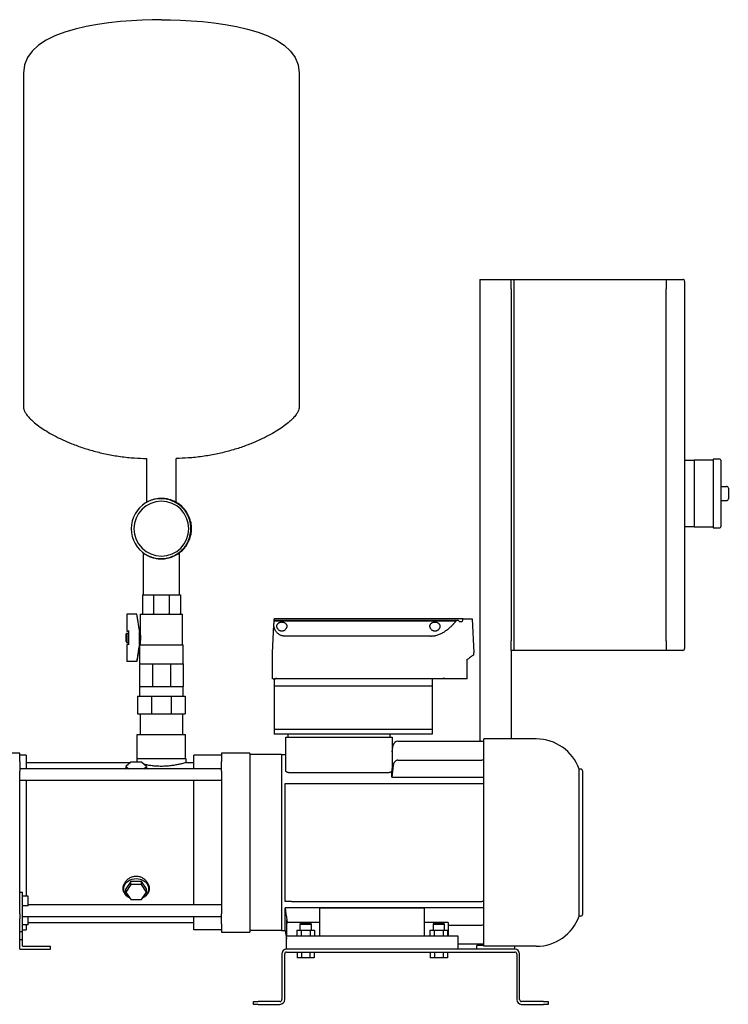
# Model space of a CAD drawing. Header units: millimetres. Extents: x 15 to 1845, y 10 to 1045.
# Tile 2 of 8: x 409 to 1154, y 10 to 1045. Entities that reach past the tile are written whole.
import ezdxf

# ---------------------------------------------------------------- set-up
doc = ezdxf.new("R2010")
doc.units = ezdxf.units.MM

msp = doc.modelspace()

# ---------------------------------------------------------------- linework, layer by layer
at = {"color": 7, "linetype": 'Continuous', "lineweight": 25}
for p, q in [((412.8, 988.3), (412.8, 637.4)), ((702.8, 988.3), (702.8, 637.4)), ((892.5, 771.5), (925.5, 771.5)), ((892.5, 771.5), (892.5, 286)), ((925.5, 771.5), (928.5, 771.5)), ((925.5, 761.5), (925.5, 771.5)), ((928.5, 771.5), (928.5, 761.5)), ((928.5, 771.5), (1088.5, 771.5)), ((1088.5, 771.5), (1088.5, 761.5)), ((1088.5, 771.5), (1106, 771.5)), ((1108, 769.5), (1108, 761.5)), ((925.5, 761.5), (925.5, 391.5)), ((928.5, 761.5), (928.5, 391.5)), ((1088.5, 391.5), (1088.5, 761.5)), ((1108, 761.5), (1108, 391.5)), ((542.1, 583.3), (542.1, 537.1)), ((573.5, 537.1), (573.5, 583.3)), ((1108, 581.5), (1118, 581.5)), ((1138, 581.5), (1118, 581.5)), ((1118, 581.5), (1118, 571.5)), ((1145, 582.5), (1138, 582.5)), ((1138, 582.5), (1138, 546.5)), ((1146, 581.5), (1146, 511.5)), ((1118, 571.5), (1118, 546.5)), ((1146, 554), (1152, 554)), ((1154, 552), (1154, 541)), ((1118, 546.5), (1118, 521.5)), ((1138, 546.5), (1138, 510.5)), ((1146, 539), (1152, 539)), ((585.1, 524.3), (584.8, 524.8)), ((1118, 521.5), (1118, 511.5)), ((1118, 511.5), (1108, 511.5)), ((1118, 511.5), (1138, 511.5)), ((1138, 510.5), (1145, 510.5)), ((538.8, 484.1), (538.8, 439.8)), ((576.9, 439.8), (576.9, 484.1)), ((537.8, 439.8), (537.8, 420.3)), ((537.8, 439.8), (549.5, 439.8)), ((549.5, 439.8), (549.5, 420.3)), ((549.5, 439.8), (566.1, 439.8)), ((566.1, 439.8), (566.1, 420.3)), ((566.1, 439.8), (577.8, 439.8)), ((577.8, 439.8), (577.8, 420.3)), ((532.1, 419.8), (521.6, 419.8)), ((521.6, 419.6), (521.6, 419.8)), ((521.6, 419.6), (521.6, 401.7)), ((532.1, 419.6), (521.6, 419.6)), ((532.1, 419.6), (532.1, 419.8)), ((535.1, 400.8), (532.1, 419.8)), ((535.6, 419.8), (535.6, 399.8)), ((535.6, 419.8), (537.3, 419.8)), ((537.3, 419.8), (549.3, 419.8)), ((549.3, 419.8), (557.8, 419.8)), ((557.8, 419.8), (566.3, 419.8)), ((566.3, 419.8), (578.3, 419.8)), ((578.3, 419.8), (580, 419.8)), ((580, 387.4), (580, 419.8)), ((676.4, 413.3), (676.5, 414.8)), ((875.2, 414.8), (676.5, 414.8)), ((875.2, 414.8), (884.5, 414.8)), ((884.5, 414.8), (886.3, 379)), ((674.6, 379), (676.1, 408.3)), ((676.3, 412.6), (676.4, 413.3)), ((676.3, 412.6), (867.7, 412.6)), ((676.4, 413.3), (868.4, 413.3)), ((868.4, 413.3), (869.9, 413.3)), ((870.9, 411.8), (874.1, 411.8)), ((520.6, 398.8), (521.6, 399.8)), ((520.6, 390.8), (520.6, 398.8)), ((521.6, 401.7), (523.6, 401.7)), ((521.6, 399.8), (523.6, 399.8)), ((521.6, 399.8), (521.6, 389.8)), ((523.6, 401.4), (523.6, 402.3)), ((523.6, 388.2), (523.6, 401.4)), ((534.9, 388.2), (534.9, 401.4)), ((535.1, 388.8), (535.1, 400.8)), ((535.1, 399.8), (535.6, 399.8)), ((841.2, 396.6), (686.5, 396.6)), ((520.6, 390.8), (521.6, 389.8)), ((521.6, 389.8), (523.6, 389.8)), ((521.6, 387.9), (521.6, 370)), ((523.6, 387.9), (521.6, 387.9)), ((523.6, 387.3), (523.6, 388.2)), ((534.9, 387.2), (532.1, 369.8)), ((535.1, 388.8), (534.9, 387.4)), ((534.9, 387.4), (557.8, 387.4)), ((534.9, 387.2), (534.9, 367.4)), ((535.1, 389.8), (535.6, 389.8)), ((535.6, 389.8), (535.6, 387.4)), ((557.8, 387.4), (580.7, 387.4)), ((580.7, 367.4), (580.7, 387.4)), ((925.5, 381.5), (925.5, 391.5)), ((928.5, 391.5), (928.5, 381.5)), ((1088.5, 391.5), (1088.5, 381.5)), ((1108, 391.5), (1108, 383.5)), ((674.6, 351.8), (674.6, 378.9)), ((886.3, 377.3), (886.3, 378.9)), ((928.5, 381.5), (925.5, 381.5)), ((925.5, 381.5), (925.5, 288.5)), ((1088.5, 381.5), (928.5, 381.5)), ((1106, 381.5), (1088.5, 381.5)), ((532.1, 370), (521.6, 370)), ((521.6, 369.8), (521.6, 370)), ((532.1, 369.8), (521.6, 369.8)), ((532.1, 369.8), (532.1, 370)), ((534.9, 367.4), (534.9, 343.6)), ((534.9, 367.4), (541.6, 367.4)), ((541.6, 367.4), (548.3, 367.4)), ((548.3, 367.4), (548.3, 343.6)), ((548.3, 367.4), (557.8, 367.4)), ((557.8, 367.4), (567.3, 367.4)), ((567.3, 367.4), (567.3, 343.6)), ((567.3, 367.4), (574, 367.4)), ((574, 367.4), (580.7, 367.4)), ((580.7, 367.4), (580.7, 343.6)), ((879.5, 372.2), (879.4, 372.5)), ((879.4, 351.7), (879.5, 372.2)), ((534.9, 343.6), (534.9, 333.6)), ((534.9, 343.6), (541.6, 343.6)), ((541.6, 343.6), (548.3, 343.6)), ((548.3, 343.6), (557.8, 343.6)), ((557.8, 343.6), (567.3, 343.6)), ((567.3, 343.6), (574, 343.6)), ((574, 343.6), (580.7, 343.6)), ((580.7, 333.6), (580.7, 343.6)), ((675.5, 351.8), (674.6, 351.8)), ((676.6, 351.8), (676.5, 351.8)), ((676.5, 351.8), (676.5, 343.8)), ((842.5, 343.8), (676.5, 343.8)), ((676.5, 343.8), (676.5, 298.5)), ((677.6, 351.8), (677.3, 351.8)), ((856.7, 351.8), (677.6, 351.8)), ((842.5, 350.8), (842.5, 343.8)), ((842.5, 343.8), (842.5, 298.5)), ((867.6, 351.8), (856.7, 351.8)), ((879.4, 351.8), (867.6, 351.8)), ((532.8, 333.6), (532.8, 315)), ((532.8, 333.6), (547.4, 333.6)), ((547.4, 333.6), (547.4, 315)), ((547.4, 333.6), (568.2, 333.6)), ((568.2, 333.6), (568.2, 315)), ((568.2, 333.6), (582.8, 333.6)), ((582.8, 333.6), (582.8, 315)), ((532.8, 315), (547.4, 315)), ((535.4, 315), (535.4, 293)), ((547.4, 315), (568.2, 315)), ((568.2, 315), (582.8, 315)), ((580.2, 293), (580.2, 315)), ((532.4, 268), (532.4, 293)), ((532.4, 293), (583.2, 293)), ((583.2, 268), (583.2, 293)), ((676.5, 298.5), (676.5, 293.5)), ((842.5, 298.5), (676.5, 298.5)), ((842.5, 293.5), (676.5, 293.5)), ((688.5, 255.3), (688.5, 290.5)), ((688.5, 290.5), (691.5, 290.5)), ((691, 290.5), (691, 293.5)), ((691.5, 290.5), (797.5, 290.5)), ((797.5, 290.5), (800.5, 290.5)), ((798, 293.5), (798, 290.5)), ((800.5, 290.5), (800.5, 258.8)), ((842.5, 298.5), (842.5, 293.5)), ((800.5, 274.9), (801.7, 281.9)), ((806.6, 286), (894.8, 286)), ((952, 288.5), (897, 288.5)), ((897, 70.5), (897, 288.5)), ((408.8, 273.5), (378.8, 273.5)), ((408.8, 264.9), (408.8, 273.5)), ((415.5, 271.3), (408.8, 271.3)), ((415.5, 271.3), (415.5, 257)), ((620.9, 271.3), (592.1, 271.3)), ((592.1, 257), (592.1, 271.3)), ((650.9, 273.5), (620.9, 273.5)), ((620.9, 273.5), (620.9, 264.9)), ((650.9, 273.5), (650.9, 264.9)), ((684, 272), (650.9, 272)), ((684, 272), (688.5, 272)), ((684, 272), (684, 87)), ((408.8, 264.9), (408.8, 254.5)), ((415.5, 263.7), (525.4, 263.7)), ((525.8, 264), (520.3, 259.6)), ((520.3, 259.6), (523.5, 257)), ((520.3, 259.6), (520.3, 257)), ((536.8, 264), (525.8, 264)), ((532.1, 268), (532.1, 264)), ((532.1, 268), (583.6, 268)), ((542.3, 259.6), (536.8, 264)), ((539.2, 257), (542.3, 259.6)), ((542.3, 259.6), (542.3, 257)), ((583.6, 268), (583.6, 263.7)), ((583.6, 263.7), (592.1, 263.7)), ((620.9, 254.5), (620.9, 264.9)), ((650.9, 264.9), (650.9, 254.5)), ((806.6, 266.1), (894.8, 266.1)), ((620.9, 257), (408.8, 257)), ((408.8, 179.5), (408.8, 254.5)), ((520.2, 257.6), (519.5, 257)), ((543.1, 257), (542.4, 257.6)), ((620.9, 254.5), (620.9, 104.6)), ((650.9, 254.5), (650.9, 104.6)), ((691.5, 253.2), (797.5, 253.2)), ((800, 248.2), (800, 254.2)), ((997, 102.2), (997, 256.8)), ((998.5, 256.8), (997, 256.8)), ((1001, 104.7), (1001, 254.3)), ((408.8, 245), (620.9, 245)), ((415.5, 245), (415.5, 179.5)), ((592.1, 114), (592.1, 245)), ((688, 117.5), (688, 241.5)), ((694.6, 241.5), (894.8, 241.5)), ((800, 248.2), (897, 248.2)), ((408.8, 104.6), (408.8, 179.5)), ((415.5, 179.5), (415.5, 123.1)), ((525.8, 138.8), (520.3, 131)), ((525.8, 135.3), (520.3, 127.5)), ((525.8, 135.3), (525.8, 138.8)), ((536.8, 138.8), (525.8, 138.8)), ((536.8, 135.3), (525.8, 135.3)), ((536.8, 135.3), (536.8, 138.8)), ((542.3, 131), (536.8, 138.8)), ((542.3, 127.5), (536.8, 135.3)), ((408.8, 127.5), (411.8, 127.5)), ((411.8, 85.9), (411.8, 127.5)), ((520.3, 127.5), (520.3, 131)), ((520.3, 127.5), (525.8, 119.8)), ((536.8, 119.8), (542.3, 127.5)), ((542.3, 127.5), (542.3, 131)), ((417.8, 123.1), (411.8, 123.1)), ((417.8, 113.1), (417.8, 123.1)), ((620.9, 114), (417.8, 114)), ((525.8, 119.8), (536.8, 119.8)), ((694.6, 117.5), (894.8, 117.5)), ((408.8, 104.6), (408.8, 99.7)), ((417.8, 113.1), (411.8, 113.1)), ((620.9, 94.2), (620.9, 104.6)), ((650.9, 104.6), (650.9, 94.2)), ((897, 110.9), (688, 110.9)), ((688, 87), (688, 110.9)), ((724.5, 81.5), (724.5, 110.7)), ((834.5, 110.7), (724.5, 110.7)), ((834.5, 81.5), (834.5, 110.7)), ((408.8, 85.9), (408.8, 99.7)), ((411.8, 102), (620.9, 102)), ((417.8, 93.1), (417.8, 102)), ((417.8, 95.4), (592.1, 95.4)), ((592.1, 87.8), (592.1, 102)), ((620.9, 94.2), (620.9, 85.5)), ((650.9, 94.2), (650.9, 85.5)), ((689.5, 98.5), (689.5, 81.5)), ((724.5, 95.4), (690.6, 95.4)), ((704.1, 94.5), (703.5, 93.9)), ((703.5, 93.9), (703.5, 87.5)), ((703.5, 93.9), (709.5, 93.9)), ((704.1, 94.5), (709.5, 94.5)), ((709.5, 94.5), (714.9, 94.5)), ((709.5, 93.9), (715.5, 93.9)), ((715.5, 93.9), (714.9, 94.5)), ((715.5, 87.5), (715.5, 93.9)), ((859.5, 95.4), (834.5, 95.4)), ((844.1, 94.5), (843.5, 93.9)), ((843.5, 93.9), (843.5, 87.5)), ((843.5, 93.9), (849.5, 93.9)), ((844.1, 94.5), (849.5, 94.5)), ((849.5, 94.5), (854.9, 94.5)), ((849.5, 93.9), (855.5, 93.9)), ((855.5, 93.9), (854.9, 94.5)), ((855.5, 87.5), (855.5, 93.9)), ((859.5, 95.4), (859.5, 81.5)), ((998.5, 102.2), (997, 102.2)), ((408.8, 77.5), (408.8, 85.9)), ((408.8, 85.9), (411.8, 85.9)), ((417.8, 93.1), (411.8, 93.1)), ((411.8, 87.8), (415.5, 87.8)), ((411.8, 77.5), (411.8, 85.9)), ((415.5, 93.1), (415.5, 87.8)), ((620.9, 87.8), (592.1, 87.8)), ((620.9, 85.5), (650.9, 85.5)), ((684, 87), (650.9, 87)), ((684, 87), (688, 87)), ((688, 87), (689.5, 78.5)), ((700.2, 87.5), (700.2, 81.5)), ((700.2, 87.5), (704.8, 87.5)), ((704.8, 87.5), (704.8, 81.5)), ((704.8, 87.5), (714.1, 87.5)), ((714.1, 87.5), (714.1, 81.5)), ((714.1, 87.5), (718.7, 87.5)), ((718.7, 87.5), (718.7, 81.5)), ((840.2, 87.5), (840.2, 81.5)), ((840.2, 87.5), (844.8, 87.5)), ((844.8, 87.5), (844.8, 81.5)), ((844.8, 87.5), (854.1, 87.5)), ((854.1, 87.5), (854.1, 81.5)), ((854.1, 87.5), (858.7, 87.5)), ((858.7, 87.5), (858.7, 81.5)), ((859.5, 92.9), (894.8, 92.9)), ((408.8, 67.5), (408.8, 77.5)), ((408.8, 77.5), (411.8, 77.5)), ((411.8, 70.5), (411.8, 77.5)), ((689.5, 67.5), (689.5, 81.5)), ((689.5, 81.5), (694.5, 81.5)), ((694.5, 81.5), (864.5, 81.5)), ((864.5, 81.5), (869.5, 81.5)), ((869.5, 81.5), (869.5, 67.5)), ((869.5, 73), (894.8, 73)), ((892.5, 73), (892.5, 71.5)), ((408.8, 67.5), (441.3, 67.5)), ((411.8, 70.5), (441.3, 70.5)), ((441.3, 67.5), (441.3, 70.5)), ((684.5, 62.5), (684.5, 14.5)), ((687.5, 14.5), (687.5, 62.5)), ((929.5, 67.5), (689.5, 67.5)), ((689.5, 64.5), (929.5, 64.5)), ((700.5, 64.5), (700.5, 58.5)), ((705, 64.5), (705, 58.5)), ((714, 64.5), (714, 58.5)), ((718.5, 64.5), (718.5, 58.5)), ((840.5, 64.5), (840.5, 58.5)), ((845, 64.5), (845, 58.5)), ((854, 64.5), (854, 58.5)), ((858.5, 64.5), (858.5, 58.5)), ((897, 71.5), (889.5, 71.5)), ((889.5, 67.5), (889.5, 71.5)), ((952, 70.5), (897, 70.5)), ((929.5, 67.5), (929.5, 70.5)), ((931.5, 62.5), (931.5, 14.5)), ((934.5, 14.5), (934.5, 62.5)), ((705, 58.5), (700.5, 58.5)), ((714, 58.5), (705, 58.5)), ((718.5, 58.5), (714, 58.5)), ((845, 58.5), (840.5, 58.5)), ((854, 58.5), (845, 58.5)), ((858.5, 58.5), (854, 58.5)), ((654.5, 9.5), (654.5, 12.5)), ((654.5, 12.5), (659.5, 12.5)), ((682.5, 12.5), (659.5, 12.5)), ((959.5, 12.5), (936.5, 12.5)), ((959.5, 12.5), (964.5, 12.5)), ((964.5, 12.5), (964.5, 9.5)), ((659.5, 9.5), (654.5, 9.5)), ((659.5, 9.5), (682.5, 9.5)), ((936.5, 9.5), (959.5, 9.5)), ((964.5, 9.5), (959.5, 9.5))]:
    msp.add_line(p, q, dxfattribs=at)
at = {"color": 7, "linetype": 'Continuous', "lineweight": 25, "flags": 128}
for points in [[(676.6, 350.8), (676.6, 351.4), (676.6, 351.8)], [(519.5, 257), (520.3, 257.6), (520.3, 257.7)], [(542.3, 257.7), (542.3, 257.6), (543.1, 257)], [(524.3, 121.9), (523.2, 122.5), (521.7, 123.7), (520.3, 125.1), (519.3, 126.7), (518.6, 128.3), (518.2, 130.1), (518.2, 131.9), (518.6, 133.6), (519.3, 135.3), (520.3, 136.9), (521.7, 138.3), (523.2, 139.5), (525.1, 140.4), (527, 141.1), (529.1, 141.6), (531.3, 141.7)], [(531.3, 141.7), (533.5, 141.6), (535.6, 141.1), (537.5, 140.4), (539.4, 139.5), (541, 138.3), (542.3, 136.9), (543.3, 135.3), (544, 133.6), (544.4, 131.9), (544.4, 130.1), (544, 128.3), (543.3, 126.7), (542.3, 125.1), (541, 123.7), (539.4, 122.5), (538.3, 121.9)], [(689.7, 97.3), (689.6, 97.9), (689.5, 98.5)]]:
    msp.add_lwpolyline(points, dxfattribs=at)
at = {"color": 7, "linetype": 'Continuous', "lineweight": 25}
for centre, radius, start, end in [((1106, 769.5), 2, 0, 90), ((1145, 581.5), 1, 0, 90), ((1152, 552), 2, 0, 90), ((557.8, 509.5), 28.8, 90, 270), ((557.8, 509.5), 28.8, 270, 90), ((1152, 541), 2, 270, 360), ((557.8, 509.5), 31.8, 121.4137, 238.5863), ((1145, 511.5), 1, 270, 0), ((1106, 383.5), 2, 270, 0), ((675.6, 378.9), 1, 177, 180.1), ((885.3, 377.4), 1, 305.5039, 359.9), ((885.3, 378.9), 1, 359.9, 3), ((806.6, 281), 5, 90, 170), ((894.8, 281), 5, 64.3536, 90), ((952, 240.7), 47.8, 19.66, 90), ((998.5, 254.3), 2.5, 360, 90), ((998.5, 104.7), 2.5, 270, 360), ((952, 118.3), 47.8, 270, 340.34), ((894.8, 78), 5, 270, 295.6464), ((689.5, 62.5), 5, 90, 180), ((689.5, 62.5), 2, 90, 180), ((929.5, 62.5), 5, 0, 90), ((929.5, 62.5), 2, 0, 90), ((682.5, 14.5), 2, 270, 0), ((682.5, 14.5), 5, 270, 0), ((936.5, 14.5), 5, 180, 270), ((936.5, 14.5), 2, 180, 270)]:
    msp.add_arc(centre, radius, start, end, dxfattribs=at)
for points in [[(557.8, 1044.5), (509.3, 1044.5), (412.8, 1037), (412.8, 988.3)], [(557.8, 1044.5), (606.3, 1044.5), (702.8, 1037), (702.8, 988.3)], [(537.3, 419.8), (537.3, 419.8), (537.3, 419.8), (537.3, 419.8)], [(537.3, 419.8), (537.3, 419.8), (537.3, 419.8), (537.3, 419.8)], [(549.3, 419.8), (549.3, 419.8), (549.3, 419.8), (549.3, 419.8)], [(549.3, 419.8), (549.3, 419.8), (549.3, 419.8), (549.3, 419.8)], [(566.3, 419.8), (566.3, 419.8), (566.3, 419.8), (566.3, 419.8)], [(566.3, 419.8), (566.3, 419.8), (566.3, 419.8), (566.3, 419.8)], [(578.3, 419.8), (578.3, 419.8), (578.3, 419.8), (578.3, 419.8)], [(578.3, 419.8), (578.3, 419.8), (578.3, 419.8), (578.3, 419.8)], [(874.1, 411.8), (874.5, 412.8), (874.9, 413.8), (875.2, 414.8)], [(676.1, 408.3), (676.2, 409.8), (676.3, 411.3), (676.3, 412.6)], [(866.3, 410.9), (866.8, 411.5), (867.2, 412), (867.7, 412.6)], [(867.7, 412.6), (868, 412.8), (868.2, 413.1), (868.4, 413.3)], [(869.9, 413.3), (870.3, 412.8), (870.6, 412.3), (870.9, 411.8)], [(801.7, 261), (801.1, 256.7), (800.5, 252.5), (800, 248.2)], [(688, 241.5), (688.5, 241.5), (689.1, 241.5), (689.7, 241.5)], [(689.7, 117.5), (689.1, 117.5), (688.5, 117.5), (688, 117.5)], [(688, 110.9), (688.5, 106.6), (689.1, 102.3), (689.7, 98.1)]]:
    msp.add_open_spline(points, degree=3, dxfattribs=at)
for points, knots in [([(412.8, 637.4), (412.9, 636.6), (413.1, 634.8), (414.3, 632.1), (416.3, 629), (419.3, 625.5), (423.5, 621.6), (428.9, 617.3), (435.5, 612.8), (443.1, 608.3), (452.1, 603.7), (462.4, 599.2), (474.2, 594.8), (487, 590.9), (500.5, 587.7), (514.8, 585.2), (528.8, 583.7), (537.9, 583.5), (542.1, 583.3)], [0, 0, 0, 0, 0.016963, 0.036895, 0.060333, 0.092702, 0.130211, 0.178858, 0.233564, 0.293901, 0.359417, 0.440049, 0.526199, 0.617249, 0.712642, 0.811895, 0.914616, 1, 1, 1, 1]), ([(702.8, 637.4), (702.7, 636.6), (702.5, 634.8), (701.3, 632.1), (699.3, 629), (696.3, 625.5), (692.1, 621.6), (686.7, 617.3), (680.1, 612.8), (672.5, 608.3), (663.5, 603.7), (653.2, 599.2), (641.4, 594.8), (628.6, 590.9), (615.1, 587.7), (600.8, 585.2), (586.8, 583.7), (577.7, 583.5), (573.5, 583.3)], [0, 0, 0, 0, 0.0169627, 0.0368949, 0.0603331, 0.0927024, 0.1302111, 0.1788583, 0.2335642, 0.2939008, 0.3594166, 0.4400495, 0.5261986, 0.6172486, 0.7126417, 0.8118949, 0.9146159, 1, 1, 1, 1]), ([(585.1, 524.3), (585, 524.5), (584.9, 524.8), (584.6, 525.4), (584.3, 525.9), (584, 526.3), (583.7, 526.8), (583.4, 527.3), (583, 527.8), (582.7, 528.3), (582.3, 528.7), (582, 529.2), (581.4, 529.9), (580.6, 530.8), (579.5, 532), (578.3, 533.1), (576.7, 534.5), (574.5, 536), (571.8, 537.6), (568.9, 538.9), (565.9, 540), (562.7, 540.7), (559.6, 541), (556.4, 541.1), (553.2, 540.8), (550.1, 540.3), (547.5, 539.5), (545.5, 538.8), (544.2, 538.2), (543.1, 537.7), (542.2, 537.2), (541.6, 536.8), (541.3, 536.6)], [0, 0, 0, 0, 0.011362, 0.02271, 0.034048, 0.04538, 0.056711, 0.068044, 0.079383, 0.090733, 0.102096, 0.113477, 0.12488, 0.156114, 0.18736, 0.218647, 0.249944, 0.312506, 0.374973, 0.4374, 0.499942, 0.562453, 0.624953, 0.687406, 0.749932, 0.81238, 0.874911, 0.906186, 0.937472, 0.958316, 0.979151, 1, 1, 1, 1]), ([(557.8, 541.3), (555.7, 541.2), (552.1, 541), (548.8, 539.9), (547.4, 539.4)], [0, 0, 0, 0, 0.588512, 1, 1, 1, 1]), ([(557.8, 477.8), (559.9, 477.8), (562, 478), (565, 478.6), (566, 478.9), (567.5, 479.3), (568, 479.5), (569, 479.8), (569.5, 480), (571.8, 481), (573.7, 482), (577.2, 484.3), (578.8, 485.6), (581, 487.8), (581.7, 488.6), (583, 490.2), (583.6, 491), (585.3, 493.6), (586.3, 495.4), (587.9, 499.3), (588.5, 501.3), (589.4, 505.4), (589.6, 507.5), (589.6, 511.6), (589.4, 513.7), (588.5, 517.8), (587.9, 519.8), (586.3, 523.6), (585.3, 525.5), (583.6, 528), (583, 528.9), (581.7, 530.5), (581, 531.2), (578.8, 533.4), (577.2, 534.8), (573.7, 537.1), (571.8, 538.1), (569.5, 539.1), (569, 539.3), (568, 539.6), (567.5, 539.8), (566, 540.2), (565, 540.5), (562, 541.1), (559.9, 541.3), (557.8, 541.3)], [0, 0, 0, 0, 0.0625, 0.0625, 0.09375, 0.09375, 0.109375, 0.109375, 0.125, 0.125, 0.1875, 0.1875, 0.25, 0.25, 0.28125, 0.28125, 0.3125, 0.3125, 0.375, 0.375, 0.4375, 0.4375, 0.5, 0.5, 0.5625, 0.5625, 0.625, 0.625, 0.6875, 0.6875, 0.71875, 0.71875, 0.75, 0.75, 0.8125, 0.8125, 0.875, 0.875, 0.890625, 0.890625, 0.90625, 0.90625, 0.9375, 0.9375, 1, 1, 1, 1]), ([(585.1, 494.7), (585.2, 494.9), (585.4, 495.3), (585.7, 495.8), (585.9, 496.3), (586.2, 496.9), (586.4, 497.4), (586.6, 498), (586.8, 498.5), (587, 499.1), (587.2, 499.6), (587.4, 500.2), (587.6, 500.8), (587.7, 501.3), (588.1, 503), (588.6, 505.7), (588.9, 509.5), (588.6, 513.4), (588.1, 516.3), (587.6, 518.2), (587.3, 519.3), (586.9, 520.3), (586.5, 521.3), (586.1, 522.3), (585.6, 523.4), (585.3, 524), (585.1, 524.3)], [0, 0, 0, 0, 0.019438, 0.038819, 0.058149, 0.077434, 0.096682, 0.115897, 0.135088, 0.154261, 0.173421, 0.192577, 0.211733, 0.230898, 0.250077, 0.375103, 0.500001, 0.624879, 0.749923, 0.785525, 0.821098, 0.856684, 0.892325, 0.928064, 0.963942, 1, 1, 1, 1]), ([(541.3, 482.4), (541.4, 482.3), (541.8, 482.1), (542.3, 481.9), (542.8, 481.6), (543.3, 481.3), (543.8, 481.1), (544.3, 480.8), (544.9, 480.6), (545.4, 480.4), (545.9, 480.2), (546.5, 480), (547.8, 479.5), (550.1, 478.8), (552.7, 478.3), (554.8, 478.1), (556.9, 478), (559.6, 478), (562.7, 478.4), (565.9, 479.1), (568.9, 480.1), (571.8, 481.4), (574.5, 483), (576.7, 484.6), (578.3, 486), (579.5, 487.1), (580.6, 488.2), (581.5, 489.3), (582.3, 490.3), (582.9, 491.1), (583.5, 492), (584.1, 492.9), (584.6, 493.8), (585, 494.4), (585.1, 494.7)], [0, 0, 0, 0, 0.011409, 0.022801, 0.034179, 0.045549, 0.056913, 0.068275, 0.079639, 0.091009, 0.102389, 0.113782, 0.125193, 0.187696, 0.25014, 0.281385, 0.31264, 0.375098, 0.437616, 0.500054, 0.5626, 0.625053, 0.6875, 0.750049, 0.78132, 0.812602, 0.843814, 0.875036, 0.895936, 0.916775, 0.937576, 0.958364, 0.979164, 1, 1, 1, 1]), ([(541.3, 482.4), (542.5, 481.7), (543.8, 481), (545.8, 480.1), (546.5, 479.9), (547.8, 479.4), (548.5, 479.2), (550.6, 478.6), (552, 478.3), (554.9, 477.9), (556.3, 477.8), (557.8, 477.8)], [0, 0, 0, 0, 0.25, 0.25, 0.375, 0.375, 0.5, 0.5, 0.75, 0.75, 1, 1, 1, 1]), ([(534.8, 402.3), (534.7, 402.8), (534.5, 404), (534.2, 406), (533.9, 408.4), (533.4, 411.3), (532.8, 415.1), (532.4, 418), (532.1, 419.6)], [0, 0, 0, 0, 0.092972, 0.207295, 0.342967, 0.49999, 0.724143, 1, 1, 1, 1]), ([(537.8, 420.3), (537.8, 420.2), (537.8, 420.2), (537.7, 420), (537.7, 420), (537.6, 419.9), (537.6, 419.8), (537.4, 419.8), (537.4, 419.8), (537.3, 419.8)], [0, 0, 0, 0, 0.25, 0.25, 0.5, 0.5, 0.75, 0.75, 1, 1, 1, 1]), ([(549.3, 419.8), (549.3, 419.8), (549.4, 419.8), (549.4, 419.8), (549.4, 419.9), (549.5, 420), (549.5, 420), (549.5, 420.2), (549.5, 420.2), (549.5, 420.3)], [0, 0, 0, 0, 0.25, 0.25, 0.5, 0.5, 0.75, 0.75, 1, 1, 1, 1]), ([(566.3, 419.8), (566.3, 419.8), (566.2, 419.8), (566.2, 419.8), (566.2, 419.9), (566.1, 420), (566.1, 420), (566.1, 420.2), (566.1, 420.2), (566.1, 420.3)], [0, 0, 0, 0, 0.25, 0.25, 0.5, 0.5, 0.75, 0.75, 1, 1, 1, 1]), ([(578.3, 419.8), (578.2, 419.8), (578.2, 419.8), (578.1, 419.8), (578, 419.9), (577.9, 420), (577.9, 420), (577.8, 420.2), (577.8, 420.2), (577.8, 420.3)], [0, 0, 0, 0, 0.25, 0.25, 0.5, 0.5, 0.75, 0.75, 1, 1, 1, 1]), ([(686.5, 396.6), (686.4, 396.6), (686.2, 396.6), (685.9, 396.7), (685.7, 396.7), (685.4, 396.7), (685.2, 396.7), (684.9, 396.8), (684.7, 396.8), (684.4, 396.9), (684.2, 397), (683.6, 397.2), (682.8, 397.5), (681.7, 398.1), (680.8, 398.8), (679.9, 399.6), (679.2, 400.4), (678.3, 401.5), (677.5, 402.7), (677, 403.9), (676.6, 404.8), (676.4, 405.7), (676.2, 406.5), (676.1, 407), (676.1, 407.5), (676.1, 407.9), (676.1, 408.2), (676.1, 408.3)], [0, 0, 0, 0, 0.0121174, 0.0242842, 0.0365135, 0.0488177, 0.0612095, 0.0737011, 0.0863043, 0.0990307, 0.1118915, 0.1248977, 0.1847633, 0.2501066, 0.3093891, 0.3750284, 0.4338551, 0.5000814, 0.6244646, 0.6870898, 0.7498469, 0.8176396, 0.8750363, 0.9081879, 0.9400617, 0.9706636, 1, 1, 1, 1]), ([(679.2, 407), (679.2, 407.1), (679.2, 407.2), (679.2, 407.4), (679.2, 407.6), (679.3, 407.8), (679.3, 408), (679.4, 408.2), (679.4, 408.4), (679.6, 408.7), (679.9, 409.3), (680.4, 409.8), (680.8, 410.2), (681.4, 410.6), (682.2, 411), (683.3, 411.2), (684.4, 411.4), (685.6, 411.3), (686.7, 411), (687.5, 410.6), (688.1, 410.2), (688.5, 409.8), (689, 409.3), (689.4, 408.7), (689.5, 408.2), (689.6, 407.8), (689.7, 407.4), (689.7, 407.1), (689.7, 407)], [0, 0, 0, 0, 0.016024, 0.031896, 0.047633, 0.063252, 0.078771, 0.094205, 0.109575, 0.124897, 0.18867, 0.249769, 0.281384, 0.312251, 0.37479, 0.437377, 0.499809, 0.562264, 0.624905, 0.687643, 0.718675, 0.750472, 0.811615, 0.875443, 0.906051, 0.93692, 0.968191, 1, 1, 1, 1]), ([(689.7, 407), (689.7, 406.9), (689.7, 406.8), (689.7, 406.6), (689.7, 406.4), (689.6, 406.2), (689.6, 405.9), (689.5, 405.7), (689.5, 405.5), (689.3, 405.1), (689, 404.5), (688.5, 403.7), (687.7, 402.9), (687, 402.4), (686.3, 402.1), (685.7, 401.9), (685.1, 401.8), (684.5, 401.7), (683.8, 401.8), (683.2, 401.9), (682.7, 402.1), (682, 402.4), (681.2, 402.9), (680.5, 403.7), (679.9, 404.5), (679.6, 405.2), (679.4, 405.7), (679.3, 406.2), (679.2, 406.6), (679.2, 406.9), (679.2, 407)], [0, 0, 0, 0, 0.01566, 0.031275, 0.046861, 0.062436, 0.078014, 0.093612, 0.109246, 0.124933, 0.188102, 0.249091, 0.314044, 0.374185, 0.406197, 0.436946, 0.468546, 0.499591, 0.530715, 0.562422, 0.593186, 0.625225, 0.685338, 0.750281, 0.811567, 0.875072, 0.90639, 0.937564, 0.968724, 1, 1, 1, 1]), ([(840.2, 407), (840.2, 407.1), (840.2, 407.2), (840.2, 407.4), (840.2, 407.6), (840.3, 407.8), (840.3, 408), (840.4, 408.2), (840.4, 408.4), (840.6, 408.7), (840.9, 409.3), (841.4, 409.8), (841.8, 410.2), (842.4, 410.6), (843.2, 411), (844.3, 411.2), (845.4, 411.4), (846.6, 411.3), (847.7, 411), (848.5, 410.6), (849.1, 410.2), (849.5, 409.8), (850, 409.3), (850.4, 408.7), (850.5, 408.2), (850.6, 407.8), (850.7, 407.4), (850.7, 407.1), (850.7, 407)], [0, 0, 0, 0, 0.016024, 0.031896, 0.047633, 0.063252, 0.078771, 0.094205, 0.109575, 0.124897, 0.18867, 0.249769, 0.281384, 0.312251, 0.37479, 0.437377, 0.499809, 0.562264, 0.624905, 0.687643, 0.718675, 0.750472, 0.811615, 0.875443, 0.906051, 0.93692, 0.968191, 1, 1, 1, 1]), ([(850.7, 407), (850.7, 406.9), (850.7, 406.8), (850.7, 406.6), (850.7, 406.4), (850.6, 406.2), (850.6, 405.9), (850.5, 405.7), (850.5, 405.5), (850.3, 405.1), (850, 404.5), (849.5, 403.7), (848.7, 402.9), (848, 402.4), (847.3, 402.1), (846.7, 401.9), (846.1, 401.8), (845.5, 401.7), (844.8, 401.8), (844.2, 401.9), (843.7, 402.1), (843, 402.4), (842.2, 402.9), (841.5, 403.7), (840.9, 404.5), (840.6, 405.2), (840.4, 405.7), (840.3, 406.2), (840.2, 406.6), (840.2, 406.9), (840.2, 407)], [0, 0, 0, 0, 0.01566, 0.031275, 0.046861, 0.062436, 0.078014, 0.093612, 0.109246, 0.124933, 0.188102, 0.249091, 0.314044, 0.374185, 0.406197, 0.436946, 0.468546, 0.499591, 0.530715, 0.562422, 0.593186, 0.625225, 0.685338, 0.750281, 0.811567, 0.875072, 0.90639, 0.937564, 0.968724, 1, 1, 1, 1]), ([(841.2, 396.6), (841.3, 396.6), (841.6, 396.6), (842, 396.7), (842.5, 396.7), (842.9, 396.7), (843.3, 396.7), (843.7, 396.8), (844.1, 396.8), (844.5, 396.9), (845, 397), (845.9, 397.1), (847.4, 397.5), (849.3, 398.1), (851.2, 398.9), (853, 399.8), (854.7, 400.7), (856.8, 402.1), (858.8, 403.6), (860.6, 405.1), (861.9, 406.2), (863.1, 407.4), (864.1, 408.4), (864.8, 409.1), (865.3, 409.7), (865.8, 410.3), (866.1, 410.7), (866.3, 410.9)], [0, 0, 0, 0, 0.0124, 0.024807, 0.037228, 0.04967, 0.062141, 0.074647, 0.087196, 0.099794, 0.112449, 0.125167, 0.186834, 0.250667, 0.311763, 0.375337, 0.436902, 0.500684, 0.624947, 0.68665, 0.749369, 0.811801, 0.874688, 0.906033, 0.937357, 0.968674, 1, 1, 1, 1]), ([(534.8, 402.3), (534.8, 402.3), (534.8, 402.2), (534.8, 402.1), (534.8, 402), (534.9, 401.9), (534.9, 401.8), (534.9, 401.7), (534.9, 401.6), (534.9, 401.5), (534.9, 401.4), (534.9, 401.4)], [0, 0, 0, 0, 0.084039, 0.167035, 0.249682, 0.375148, 0.499666, 0.624214, 0.74899, 0.874827, 1, 1, 1, 1]), ([(535.6, 389.8), (535.6, 389.8), (535.6, 389.8), (535.6, 389.8), (535.6, 389.8), (535.6, 389.9), (535.7, 389.9), (535.7, 389.9), (535.7, 390), (535.7, 390.1), (535.7, 390.2), (535.8, 390.4), (535.8, 390.6), (535.9, 390.9), (535.9, 391.3), (536, 392), (536.1, 392.9), (536.2, 393.8), (536.2, 394.8), (536.2, 395.8), (536.1, 396.7), (536, 397.6), (535.9, 398.2), (535.9, 398.7), (535.8, 399), (535.8, 399.2), (535.7, 399.4), (535.7, 399.5), (535.7, 399.7), (535.6, 399.7), (535.6, 399.8), (535.6, 399.8), (535.6, 399.8)], [0, 0, 0, 0, 0.01322, 0.026605, 0.040155, 0.053872, 0.067758, 0.081812, 0.096037, 0.110433, 0.125001, 0.154827, 0.187664, 0.214059, 0.250013, 0.312619, 0.374913, 0.439234, 0.499881, 0.560511, 0.624799, 0.687103, 0.749656, 0.785774, 0.812201, 0.844895, 0.874599, 0.900788, 0.926416, 0.95149, 0.976016, 1, 1, 1, 1]), ([(532.1, 370), (532.4, 371.6), (532.8, 374.4), (533.5, 378.5), (534, 381.9), (534.4, 384.8), (534.7, 386.5), (534.8, 387.3)], [0, 0, 0, 0, 0.275836, 0.500008, 0.704623, 0.871287, 1, 1, 1, 1]), ([(534.9, 388.2), (534.9, 388.2), (534.9, 388.1), (534.9, 388.1), (534.9, 388), (534.9, 387.9), (534.9, 387.8), (534.9, 387.7), (534.8, 387.6), (534.8, 387.4), (534.8, 387.3), (534.8, 387.3)], [0, 0, 0, 0, 0.083321, 0.1662, 0.249628, 0.374355, 0.499559, 0.623484, 0.748971, 0.87394, 1, 1, 1, 1]), ([(885.9, 376.5), (885.8, 376.5), (885.6, 376.3), (884.1, 375.2), (882, 373.8), (880.3, 372.5), (879.5, 371.9)], [0, 0, 0, 0, 0.281736, 0.56592, 0.790939, 1, 1, 1, 1]), ([(677.6, 351.8), (677.6, 351.8), (677.7, 351.8), (677.7, 351.9), (677.8, 351.9), (678, 351.9), (678.1, 352), (678.1, 352)], [0, 0, 0, 0, 0.165958, 0.331959, 0.498952, 0.752233, 1, 1, 1, 1]), ([(678.1, 352), (678.1, 352), (678.2, 352.1), (678.2, 352.1), (678.3, 352.2), (678.4, 352.2), (678.5, 352.3), (678.6, 352.4), (678.7, 352.5), (678.8, 352.6), (678.9, 352.7), (678.9, 352.7)], [0, 0, 0, 0, 0.083697, 0.175739, 0.276081, 0.384605, 0.501121, 0.611645, 0.750604, 0.914626, 1, 1, 1, 1]), ([(854.5, 352.7), (854.6, 352.7), (854.6, 352.6), (854.7, 352.5), (854.9, 352.4), (855, 352.3), (855.1, 352.3), (855.2, 352.2)], [0, 0, 0, 0, 0.165675, 0.332392, 0.499984, 0.754209, 1, 1, 1, 1]), ([(855.2, 352.2), (855.2, 352.2), (855.3, 352.2), (855.4, 352.1), (855.5, 352.1), (855.6, 352), (855.8, 352), (855.9, 351.9), (856.2, 351.9), (856.4, 351.8), (856.6, 351.8), (856.7, 351.8)], [0, 0, 0, 0, 0.074646, 0.152435, 0.233655, 0.318558, 0.407366, 0.500274, 0.665526, 0.831819, 1, 1, 1, 1]), ([(675.5, 351.8), (675.5, 351.8), (675.5, 351.8), (675.6, 351.8), (675.7, 351.8), (675.8, 351.8), (675.9, 351.7), (676, 351.7), (676.1, 351.6), (676.3, 351.4), (676.4, 351.3), (676.4, 351.2), (676.4, 351), (676.5, 350.9), (676.5, 350.9), (676.5, 350.8)], [0, 0, 0, 0, 0.09473, 0.184561, 0.269643, 0.350152, 0.426298, 0.498326, 0.631992, 0.748617, 0.814174, 0.874219, 0.917797, 0.959226, 1, 1, 1, 1]), ([(676.6, 350.8), (676.6, 350.9), (676.6, 350.9), (676.6, 351), (676.6, 351.1), (676.6, 351.2), (676.6, 351.3), (676.7, 351.4), (676.8, 351.6), (676.9, 351.7), (677, 351.8), (677.2, 351.8), (677.3, 351.8), (677.3, 351.8)], [0, 0, 0, 0, 0.049939, 0.099382, 0.148872, 0.198948, 0.250132, 0.372681, 0.500013, 0.622659, 0.750115, 0.873467, 1, 1, 1, 1]), ([(843.5, 351.8), (843.3, 351.8), (843.2, 351.8), (843, 351.7), (842.8, 351.6), (842.6, 351.4), (842.6, 351.3), (842.5, 351.1), (842.5, 351), (842.5, 350.8)], [0, 0, 0, 0, 0.25, 0.25, 0.5, 0.5, 0.75, 0.75, 1, 1, 1, 1]), ([(583.6, 263.7), (583.5, 263.7), (583.3, 263.6), (581.7, 263.1), (579.3, 262.5), (576.1, 261.7), (572.2, 260.9), (567.8, 260.2), (562.9, 259.8), (557.8, 259.6), (552.7, 259.8), (547.9, 260.2), (543.4, 260.9), (540.9, 261.4), (539.7, 261.7)], [0, 0, 0, 0, 0.083501, 0.16689, 0.25063, 0.333955, 0.417586, 0.501056, 0.584384, 0.668034, 0.751271, 0.834993, 0.918508, 1, 1, 1, 1]), ([(800.5, 258.8), (800.5, 258.7), (800.5, 258.6), (800.4, 258.5), (800.4, 258.4), (800.4, 258.1), (800.4, 257.9), (800.3, 257.4), (800.3, 257), (800.2, 255.8), (800.1, 255), (800, 254.2)], [0, 0, 0, 0, 0.0625, 0.0625, 0.125, 0.125, 0.25, 0.25, 0.5, 0.5, 1, 1, 1, 1]), ([(806.6, 266.1), (806.3, 266.1), (806, 266.1), (805.3, 265.9), (805, 265.8), (804.5, 265.5), (804.2, 265.4), (803.7, 265), (803.4, 264.7), (803, 264.3), (802.8, 264), (802.5, 263.4), (802.3, 263.2), (802.1, 262.6), (802, 262.3), (801.8, 261.6), (801.7, 261.3), (801.7, 261)], [0, 0, 0, 0, 0.125, 0.125, 0.25, 0.25, 0.375, 0.375, 0.5, 0.5, 0.625, 0.625, 0.75, 0.75, 0.875, 0.875, 1, 1, 1, 1]), ([(897, 265.4), (896.8, 265.6), (896.2, 266), (895.4, 266.1), (894.8, 266.1)], [0, 0, 0, 0, 0.261472, 1, 1, 1, 1]), ([(691.5, 253.2), (691.2, 253.2), (691, 253.2), (690.6, 253.2), (690.4, 253.3), (690, 253.4), (689.8, 253.5), (689.5, 253.7), (689.4, 253.8), (689.1, 254), (689, 254.1), (688.8, 254.3), (688.7, 254.5), (688.5, 254.8), (688.5, 255.1), (688.5, 255.3)], [0, 0, 0, 0, 0.125, 0.125, 0.25, 0.25, 0.375, 0.375, 0.5, 0.5, 0.625, 0.625, 0.75, 0.75, 1, 1, 1, 1]), ([(800, 254.2), (799.8, 254), (799.7, 253.9), (799.3, 253.7), (799.1, 253.5), (798.8, 253.4), (798.7, 253.4), (798.5, 253.3), (798.4, 253.3), (798, 253.2), (797.7, 253.2), (797.5, 253.2)], [0, 0, 0, 0, 0.25, 0.25, 0.5, 0.5, 0.625, 0.625, 0.75, 0.75, 1, 1, 1, 1]), ([(689.7, 241.5), (689.8, 241.5), (690, 241.5), (690.3, 241.5), (690.5, 241.5), (690.8, 241.5), (691, 241.5), (691.4, 241.5), (691.7, 241.5), (692.2, 241.5), (692.4, 241.5), (692.9, 241.5), (693, 241.5), (693.3, 241.5), (693.5, 241.5), (694, 241.5), (694.3, 241.5), (694.6, 241.5)], [0, 0, 0, 0, 0.25, 0.25, 0.375, 0.375, 0.5, 0.5, 0.625, 0.625, 0.75, 0.75, 0.8125, 0.8125, 0.875, 0.875, 1, 1, 1, 1]), ([(894.8, 241.5), (895.6, 241.5), (896.4, 241.5), (896.9, 241.5), (897, 241.5)], [0, 0, 0, 0, 0.946477, 1, 1, 1, 1]), ([(524.8, 121.2), (524.6, 121.2), (523.3, 121.7), (521.4, 123.1), (519.2, 125.5), (518, 128.2), (517.5, 131.3), (518, 134.4), (519.3, 137.4), (521.4, 140.2), (524.2, 142.4), (527.6, 144), (530.1, 144.2), (531.3, 144.3)], [0, 0, 0, 0, 0.017225, 0.115659, 0.213979, 0.312405, 0.410893, 0.509075, 0.607219, 0.705625, 0.803844, 0.901735, 1, 1, 1, 1]), ([(531.3, 144.3), (532.6, 144.2), (535.1, 144), (538.5, 142.4), (541.3, 140.2), (543.4, 137.4), (544.6, 134.3), (545.1, 131.2), (544.6, 128.2), (543.3, 125.4), (541.2, 123.1), (539.3, 121.7), (538, 121.2), (537.8, 121.2)], [0, 0, 0, 0, 0.098374, 0.196856, 0.295396, 0.393903, 0.492133, 0.590933, 0.689027, 0.787318, 0.885355, 0.983145, 1, 1, 1, 1]), ([(694.6, 117.5), (694.3, 117.5), (694, 117.5), (693.3, 117.5), (693, 117.5), (692.5, 117.5), (692.2, 117.5), (691.7, 117.5), (691.4, 117.5), (691, 117.5), (690.8, 117.5), (690.5, 117.5), (690.3, 117.5), (690.1, 117.5), (690, 117.5), (689.8, 117.5), (689.7, 117.5), (689.7, 117.5)], [0, 0, 0, 0, 0.125, 0.125, 0.25, 0.25, 0.375, 0.375, 0.5, 0.5, 0.625, 0.625, 0.75, 0.75, 0.875, 0.875, 1, 1, 1, 1]), ([(897, 117.5), (896.8, 117.5), (896.2, 117.5), (895.4, 117.5), (894.8, 117.5)], [0, 0, 0, 0, 0.261472, 1, 1, 1, 1]), ([(689.7, 98.1), (689.8, 97.6), (689.9, 97.1), (690.1, 96.5), (690.2, 96.2), (690.4, 95.8), (690.5, 95.6), (690.6, 95.4)], [0, 0, 0, 0, 0.5, 0.5, 0.75, 0.75, 1, 1, 1, 1]), ([(689.7, 97.3), (689.7, 97.1), (689.8, 96.9), (689.9, 96.6), (690, 96.4), (690.2, 96), (690.4, 95.7), (690.6, 95.4)], [0, 0, 0, 0, 0.25, 0.25, 0.5, 0.5, 1, 1, 1, 1]), ([(894.8, 92.9), (895.6, 93), (896.4, 93), (896.9, 93.6), (897, 93.6)], [0, 0, 0, 0, 0.946477, 1, 1, 1, 1])]:
    msp.add_open_spline(points, degree=3, knots=knots, dxfattribs=at)

doc.saveas('drawing.dxf')
